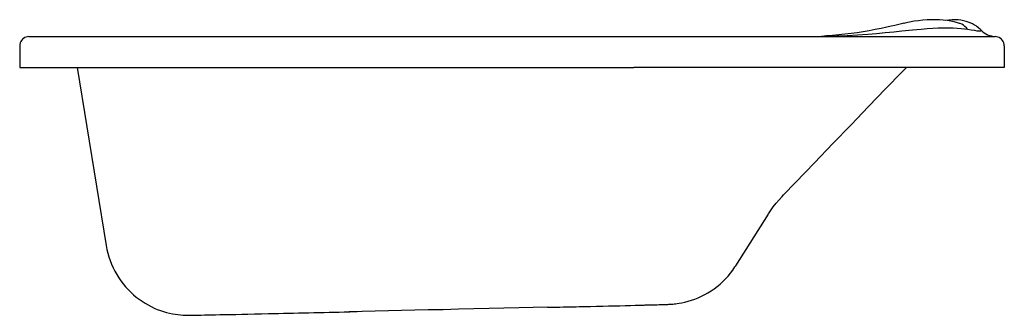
# Model space of a CAD drawing. Extents: x 0 to 1.6, y 0 to 0.48.
import ezdxf

# ---------------------------------------------------------------- set-up
doc = ezdxf.new("R2010")
doc.units = 0
doc.header["$MEASUREMENT"] = 0
doc.layers.add('BLOCKS', color=3, linetype='CONTINUOUS')

msp = doc.modelspace()

# ---------------------------------------------------------------- linework, layer by layer
at = {"layer": 'BLOCKS', "linetype": 'Continuous'}
for p, q in [((1.5414, 0.4645), (1.5474, 0.4635)), ((0.015, 0.4525), (0.0155, 0.4525)), ((0.0155, 0.4525), (0.7283, 0.4525)), ((0.7283, 0.4525), (0.9988, 0.4525)), ((0.9988, 0.4525), (1.5861, 0.4525)), ((1.4346, 0.4617), (1.4517, 0.4635)), ((1.4517, 0.4635), (1.4586, 0.4642)), ((0, 0.4375), (0, 0.4025)), ((1.6011, 0.4375), (1.6011, 0.4025)), ((0, 0.4025), (0.0005, 0.4025)), ((0.0005, 0.4025), (0.7263, 0.4025)), ((0.0936, 0.4025), (0.1406, 0.1133)), ((0.7263, 0.4025), (0.9988, 0.4025)), ((1.5861, 0.4025), (0.9988, 0.4025)), ((1.6011, 0.4025), (1.5861, 0.4025)), ((1.1645, 0.0805), (1.2175, 0.1644)), ((1.0165, 0.0167), (1.0168, 0.0167)), ((0.2706, 0), (0.2768, 0)), ((0.4158, 0.0029), (0.4159, 0.0029)), ((0.5361, 0.0056), (0.536, 0.0056)), ((0.9161, 0.0142), (0.916, 0.0142))]:
    msp.add_line(p, q, dxfattribs=at)
at = {"layer": 'BLOCKS', "linetype": 'Continuous', "flags": 128}
for points in [[(1.417, 0.4693), (1.41, 0.4677), (1.4007, 0.4657), (1.3911, 0.4638), (1.3814, 0.462), (1.3717, 0.4603), (1.3619, 0.4588), (1.352, 0.4575), (1.342, 0.4563), (1.332, 0.4552), (1.3219, 0.4543), (1.3118, 0.4536), (1.3083, 0.4534)], [(1.4319, 0.4727), (1.4229, 0.4706), (1.417, 0.4693)], [(1.4378, 0.4741), (1.436, 0.4736), (1.4319, 0.4727)], [(1.5283, 0.4739), (1.525, 0.4749), (1.5196, 0.4763), (1.5141, 0.4775), (1.5081, 0.4784), (1.5019, 0.4792), (1.4956, 0.4796), (1.489, 0.4799), (1.4823, 0.4799), (1.4755, 0.4796), (1.4686, 0.4791), (1.4616, 0.4783), (1.4544, 0.4773), (1.4469, 0.4759), (1.4393, 0.4744), (1.4378, 0.474)], [(1.4586, 0.4642), (1.4659, 0.4648), (1.4756, 0.4656), (1.4849, 0.4662), (1.4938, 0.4666), (1.5024, 0.4668), (1.5106, 0.4668), (1.5182, 0.4666), (1.5247, 0.4663), (1.5307, 0.4658), (1.5363, 0.4652), (1.5414, 0.4645)], [(1.5552, 0.4697), (1.5528, 0.4712), (1.5493, 0.4732), (1.5456, 0.4749), (1.5423, 0.4761), (1.5389, 0.4772), (1.5348, 0.4782), (1.5305, 0.479), (1.526, 0.4795), (1.5212, 0.4797), (1.5162, 0.4797), (1.511, 0.4793), (1.5056, 0.4787)], [(1.5414, 0.4645), (1.5394, 0.4669), (1.5371, 0.469), (1.5347, 0.4709), (1.532, 0.4724), (1.5292, 0.4736), (1.5283, 0.474)], [(1.5598, 0.4663), (1.559, 0.4669), (1.5571, 0.4684), (1.5552, 0.4697)], [(1.5635, 0.4629), (1.5629, 0.4635), (1.5617, 0.4646), (1.5604, 0.4657), (1.5598, 0.4662)], [(0.015, 0.4525), (0.0127, 0.4523), (0.0104, 0.4517), (0.0082, 0.4508), (0.0062, 0.4496), (0.0044, 0.4481), (0.0029, 0.4463), (0.0016, 0.4443), (0.0007, 0.4421), (0.0002, 0.4398), (0, 0.4375)], [(1.2757, 0.4525), (1.2759, 0.4525), (1.2935, 0.4526), (1.3109, 0.453), (1.3281, 0.4536), (1.3454, 0.4544), (1.3624, 0.4554), (1.379, 0.4566), (1.3933, 0.4577), (1.4074, 0.459), (1.4212, 0.4603), (1.4346, 0.4617)], [(1.2827, 0.4525), (1.2929, 0.4527), (1.3039, 0.4532), (1.3081, 0.4534)], [(1.5474, 0.4635), (1.5524, 0.4627), (1.5565, 0.4621), (1.5598, 0.4618), (1.5621, 0.4618), (1.5633, 0.4619), (1.5638, 0.4623), (1.5636, 0.4628), (1.5635, 0.4629)], [(1.5635, 0.4629), (1.5659, 0.4607), (1.5685, 0.4587), (1.5712, 0.457), (1.574, 0.4556), (1.577, 0.4544), (1.5801, 0.4535), (1.5832, 0.4528), (1.5864, 0.4525)], [(1.586, 0.4525), (1.5863, 0.4525), (1.5864, 0.4525)], [(1.6011, 0.4375), (1.6009, 0.4398), (1.6004, 0.4421), (1.5995, 0.4443), (1.5982, 0.4463), (1.5967, 0.4481), (1.5949, 0.4496), (1.5929, 0.4508), (1.5907, 0.4517), (1.5884, 0.4523), (1.5861, 0.4525)], [(1.2419, 0.1955), (1.2614, 0.2156), (1.2923, 0.2475), (1.3224, 0.2787), (1.3518, 0.3092), (1.3805, 0.339), (1.408, 0.3675), (1.435, 0.3954), (1.4418, 0.4025)], [(1.2176, 0.1645), (1.221, 0.1697), (1.2254, 0.1759), (1.23, 0.1819), (1.2348, 0.1876), (1.2398, 0.1931), (1.242, 0.1954)], [(0.1406, 0.1133), (0.1418, 0.107), (0.1432, 0.1008), (0.145, 0.0947), (0.147, 0.0887), (0.1494, 0.0828), (0.1519, 0.077), (0.1547, 0.0714), (0.1578, 0.066), (0.1611, 0.0608), (0.1646, 0.0557), (0.1683, 0.0508), (0.1722, 0.0461), (0.1763, 0.0417), (0.1805, 0.0374), (0.1849, 0.0334), (0.1895, 0.0296), (0.1942, 0.026), (0.1989, 0.0227), (0.2038, 0.0196), (0.2087, 0.0167), (0.2137, 0.0141), (0.2188, 0.0117), (0.2238, 0.0096), (0.2288, 0.0077), (0.2339, 0.0061), (0.2388, 0.0046), (0.2437, 0.0034), (0.2484, 0.0024), (0.253, 0.0016), (0.2574, 0.001), (0.2615, 0.0006), (0.2652, 0.0003), (0.2683, 0.0001), (0.2705, 0), (0.2706, 0)], [(1.0168, 0.0167), (1.019, 0.0167), (1.0233, 0.0168), (1.027, 0.0169), (1.0302, 0.017), (1.0332, 0.0171), (1.0366, 0.0172), (1.0397, 0.0173), (1.0425, 0.0173), (1.0452, 0.0174), (1.0476, 0.0175), (1.0498, 0.0176), (1.0519, 0.0176), (1.054, 0.0177), (1.0555, 0.0178), (1.0565, 0.0178), (1.0575, 0.0179), (1.0585, 0.0179), (1.0596, 0.018), (1.0608, 0.0181), (1.0623, 0.0182), (1.064, 0.0184), (1.0662, 0.0186), (1.0689, 0.019), (1.0725, 0.0195), (1.0768, 0.0203), (1.0817, 0.0214), (1.0869, 0.0227), (1.0923, 0.0244), (1.0977, 0.0263), (1.1031, 0.0284), (1.1085, 0.0309), (1.1139, 0.0336), (1.1191, 0.0365), (1.1243, 0.0397), (1.1293, 0.0432), (1.1342, 0.0468), (1.1389, 0.0507), (1.1434, 0.0548), (1.1477, 0.0592), (1.1519, 0.0637), (1.1558, 0.0684), (1.1596, 0.0733), (1.1631, 0.0784), (1.1644, 0.0805)], [(0.9161, 0.0142), (0.9179, 0.0142), (0.9281, 0.0145), (0.9382, 0.0147), (0.948, 0.015), (0.9575, 0.0152), (0.9668, 0.0154), (0.9758, 0.0156), (0.9846, 0.0159), (0.993, 0.0161), (1.0009, 0.0163), (1.0085, 0.0164), (1.0157, 0.0166), (1.0169, 0.0167)], [(0.2751, 0), (0.2759, 0), (0.2776, 0), (0.2791, 0.0001), (0.2813, 0.0001), (0.2839, 0.0002), (0.2869, 0.0002), (0.2904, 0.0003), (0.2949, 0.0004), (0.3003, 0.0005), (0.3059, 0.0006), (0.3119, 0.0007), (0.3184, 0.0008), (0.3255, 0.001), (0.3334, 0.0012), (0.3422, 0.0013), (0.3515, 0.0015), (0.3611, 0.0017), (0.3712, 0.002), (0.3819, 0.0022), (0.393, 0.0024), (0.4048, 0.0027), (0.4158, 0.0029)], [(0.4158, 0.0029), (0.4208, 0.003), (0.4289, 0.0032), (0.4371, 0.0034), (0.4453, 0.0036), (0.4536, 0.0038), (0.4619, 0.0039), (0.4702, 0.0041), (0.4784, 0.0043), (0.4867, 0.0045), (0.4949, 0.0047), (0.5031, 0.0049), (0.5113, 0.0051), (0.5194, 0.0052), (0.5275, 0.0054), (0.5355, 0.0056), (0.5361, 0.0056)], [(0.8586, 0.0129), (0.8351, 0.0124), (0.8114, 0.0119), (0.7875, 0.0113), (0.7634, 0.0108), (0.7386, 0.0103), (0.7137, 0.0097), (0.6888, 0.0091), (0.664, 0.0086), (0.6424, 0.0081), (0.621, 0.0076), (0.5997, 0.0071), (0.5783, 0.0066), (0.557, 0.0061), (0.536, 0.0056)], [(0.5361, 0.0056), (0.537, 0.0057), (0.5489, 0.0059)], [(0.8585, 0.0129), (0.8619, 0.013), (0.8673, 0.0131), (0.8727, 0.0132), (0.8781, 0.0133), (0.8835, 0.0135), (0.8889, 0.0136), (0.8943, 0.0137), (0.8995, 0.0138), (0.9047, 0.0139), (0.9099, 0.0141), (0.9149, 0.0142), (0.9161, 0.0142)]]:
    msp.add_lwpolyline(points, dxfattribs=at)

doc.saveas('drawing.dxf')
